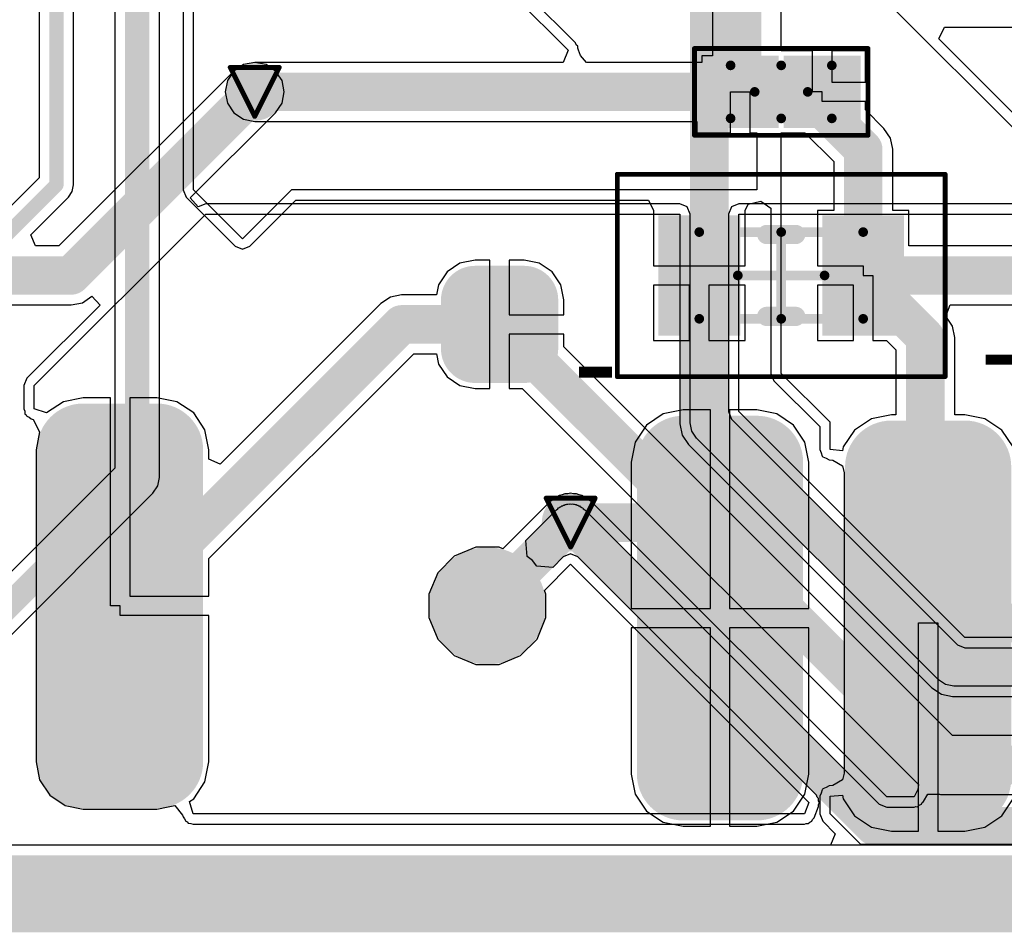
# Model space of a CAD drawing. Header units: millimetres. Extents: x 9.4 to 105.2, y 7.6 to 67.1.
# Tile 64 of 152: x 64 to 74.2, y 8 to 17.5. Entities that reach past the tile are written whole.
import ezdxf

# ---------------------------------------------------------------- set-up
doc = ezdxf.new("R2010")
doc.units = ezdxf.units.MM
for name, color, linetype in [('BottomLayer', 5, 'Continuous'), ('BottomPaste', 16, 'Continuous'), ('BottomSolder', 6, 'Continuous'), ('DrillDrawing', 1, 'Continuous'), ('KeepOutLayer', 6, 'Continuous'), ('Mechanical13', 56, 'Continuous'), ('Mechanical15', 56, 'Continuous'), ('TopLayer', 1, 'Continuous'), ('TopOverlay', 2, 'Continuous'), ('TopPaste', 8, 'Continuous'), ('TopSolder', 216, 'Continuous'), ('ViaHoleLayer', 16, 'Continuous')]:
    doc.layers.add(name, color=color, linetype=linetype)
doc.styles.add('Arial', font='arial.ttf', dxfattribs={"height": 0.2})

msp = doc.modelspace()

# ---------------------------------------------------------------- hatches: boundary and pattern name
at = {"layer": 'BottomLayer'}
h = msp.add_hatch(color=5, dxfattribs=at)
edge = h.paths.add_edge_path()
edge.add_arc((66.421, 16.764), 0.2, 0, 360)
h = msp.add_hatch(color=5, dxfattribs=at)
edge = h.paths.add_edge_path()
edge.add_arc((68.707, 14.097), 0.254, 180, 270)
edge.add_line((68.707, 13.843), (69.215, 13.843))
edge.add_arc((69.215, 14.097), 0.254, 270, 360)
edge.add_line((69.469, 14.097), (69.469, 14.605))
edge.add_arc((69.215, 14.605), 0.254, 0, 90)
edge.add_line((69.215, 14.859), (68.707, 14.859))
edge.add_arc((68.707, 14.605), 0.254, 90, 180)
edge.add_line((68.453, 14.605), (68.453, 14.097))
h = msp.add_hatch(color=5, dxfattribs=at)
edge = h.paths.add_edge_path()
edge.add_arc((64.643, 13.049), 0.381, 90, 180)
edge.add_line((64.262, 13.049), (64.262, 9.811))
edge.add_arc((64.643, 9.811), 0.381, 180, 270)
edge.add_line((64.643, 9.43), (65.405, 9.43))
edge.add_arc((65.405, 9.811), 0.381, 270, 360)
edge.add_line((65.786, 9.811), (65.786, 13.049))
edge.add_arc((65.405, 13.049), 0.381, 0, 90)
edge.add_line((65.405, 13.43), (64.643, 13.43))
h = msp.add_hatch(color=5, dxfattribs=at)
edge = h.paths.add_edge_path()
edge.add_arc((69.698, 12.294), 0.2, 0, 360)
h = msp.add_hatch(color=5, dxfattribs=at)
edge = h.paths.add_edge_path()
edge.add_arc((68.834, 11.43), 0.508, 0, 360)
at = {"layer": 'BottomPaste'}
h = msp.add_hatch(color=16, dxfattribs=at)
edge = h.paths.add_edge_path()
edge.add_arc((68.707, 14.097), 0.204, 180, 270)
edge.add_line((68.707, 13.893), (69.215, 13.893))
edge.add_arc((69.215, 14.097), 0.204, 270, 360)
edge.add_line((69.419, 14.097), (69.419, 14.605))
edge.add_arc((69.215, 14.605), 0.204, 0, 90)
edge.add_line((69.215, 14.809), (68.707, 14.809))
edge.add_arc((68.707, 14.605), 0.204, 90, 180)
edge.add_line((68.503, 14.605), (68.503, 14.097))
h = msp.add_hatch(color=16, dxfattribs=at)
edge = h.paths.add_edge_path()
edge.add_arc((64.643, 13.049), 0.331, 90, 180)
edge.add_line((64.312, 13.049), (64.312, 9.811))
edge.add_arc((64.643, 9.811), 0.331, 180, 270)
edge.add_line((64.643, 9.48), (65.405, 9.48))
edge.add_arc((65.405, 9.811), 0.331, 270, 360)
edge.add_line((65.736, 9.811), (65.736, 13.049))
edge.add_arc((65.405, 13.049), 0.331, 0, 90)
edge.add_line((65.405, 13.38), (64.643, 13.38))
h = msp.add_hatch(color=16, dxfattribs=at)
edge = h.paths.add_edge_path()
edge.add_arc((68.834, 11.43), 0.458, 0, 360)
at = {"layer": 'BottomSolder'}
h = msp.add_hatch(color=6, dxfattribs=at)
edge = h.paths.add_edge_path()
edge.add_arc((66.421, 16.764), 0.3, 0, 360)
h = msp.add_hatch(color=6, dxfattribs=at)
edge = h.paths.add_edge_path()
edge.add_arc((68.707, 14.097), 0.354, 180, 270)
edge.add_line((68.707, 13.743), (69.215, 13.743))
edge.add_arc((69.215, 14.097), 0.354, 270, 360)
edge.add_line((69.569, 14.097), (69.569, 14.605))
edge.add_arc((69.215, 14.605), 0.354, 0, 90)
edge.add_line((69.215, 14.959), (68.707, 14.959))
edge.add_arc((68.707, 14.605), 0.354, 90, 180)
edge.add_line((68.353, 14.605), (68.353, 14.097))
h = msp.add_hatch(color=6, dxfattribs=at)
edge = h.paths.add_edge_path()
edge.add_arc((64.643, 13.049), 0.481, 90, 180)
edge.add_line((64.162, 13.049), (64.162, 9.811))
edge.add_arc((64.643, 9.811), 0.481, 180, 270)
edge.add_line((64.643, 9.33), (65.405, 9.33))
edge.add_arc((65.405, 9.811), 0.481, 270, 360)
edge.add_line((65.886, 9.811), (65.886, 13.049))
edge.add_arc((65.405, 13.049), 0.481, 0, 90)
edge.add_line((65.405, 13.53), (64.643, 13.53))
h = msp.add_hatch(color=6, dxfattribs=at)
edge = h.paths.add_edge_path()
edge.add_arc((69.698, 12.294), 0.3, 0, 360)
h = msp.add_hatch(color=6, dxfattribs=at)
edge = h.paths.add_edge_path()
edge.add_arc((68.834, 11.43), 0.608, 0, 360)
at = {"layer": 'TopLayer'}
h = msp.add_hatch(color=1, dxfattribs=at)
edge = h.paths.add_edge_path()
edge.add_arc((66.421, 16.764), 0.2, 0, 360)
for points in [[(71.757, 17.039), (71.757, 16.489), (71.157, 16.489), (71.157, 17.039)], [(72.607, 17.039), (72.607, 16.489), (72.007, 16.489), (72.007, 17.039)], [(70.707, 14.334), (70.707, 15.384), (71.357, 15.384), (71.357, 14.334)], [(72.407, 14.334), (72.407, 15.384), (73.057, 15.384), (73.057, 14.334)]]:
    msp.add_hatch(color=1, dxfattribs=at).paths.add_polyline_path(points)
h = msp.add_hatch(color=1, dxfattribs=at)
edge = h.paths.add_edge_path()
edge.add_arc((70.866, 12.922), 0.381, 90, 180)
edge.add_line((70.485, 12.922), (70.485, 9.684))
edge.add_arc((70.866, 9.684), 0.381, 180, 270)
edge.add_line((70.866, 9.303), (71.628, 9.303))
edge.add_arc((71.628, 9.684), 0.381, 270, 360)
edge.add_line((72.009, 9.684), (72.009, 12.922))
edge.add_arc((71.628, 12.922), 0.381, 0, 90)
edge.add_line((71.628, 13.303), (70.866, 13.303))
h = msp.add_hatch(color=1, dxfattribs=at)
edge = h.paths.add_edge_path()
edge.add_arc((73.025, 12.872), 0.381, 90, 180)
edge.add_line((72.644, 12.872), (72.644, 9.634))
edge.add_arc((73.025, 9.634), 0.381, 180, 270)
edge.add_line((73.025, 9.253), (73.787, 9.253))
edge.add_arc((73.787, 9.634), 0.381, 270, 360)
edge.add_line((74.168, 9.634), (74.168, 12.872))
edge.add_arc((73.787, 12.872), 0.381, 0, 90)
edge.add_line((73.787, 13.253), (73.025, 13.253))
h = msp.add_hatch(color=1, dxfattribs=at)
edge = h.paths.add_edge_path()
edge.add_arc((69.698, 12.294), 0.2, 0, 360)
at = {"layer": 'TopPaste'}
for points in [[(71.707, 16.989), (71.707, 16.539), (71.207, 16.539), (71.207, 16.989)], [(72.557, 16.989), (72.557, 16.539), (72.057, 16.539), (72.057, 16.989)], [(70.757, 14.384), (70.757, 15.334), (71.307, 15.334), (71.307, 14.384)], [(72.457, 14.384), (72.457, 15.334), (73.007, 15.334), (73.007, 14.384)]]:
    msp.add_hatch(color=8, dxfattribs=at).paths.add_polyline_path(points)
h = msp.add_hatch(color=8, dxfattribs=at)
edge = h.paths.add_edge_path()
edge.add_arc((70.866, 12.922), 0.331, 90, 180)
edge.add_line((70.535, 12.922), (70.535, 9.684))
edge.add_arc((70.866, 9.684), 0.331, 180, 270)
edge.add_line((70.866, 9.353), (71.628, 9.353))
edge.add_arc((71.628, 9.684), 0.331, 270, 360)
edge.add_line((71.959, 9.684), (71.959, 12.922))
edge.add_arc((71.628, 12.922), 0.331, 0, 90)
edge.add_line((71.628, 13.253), (70.866, 13.253))
h = msp.add_hatch(color=8, dxfattribs=at)
edge = h.paths.add_edge_path()
edge.add_arc((73.025, 12.872), 0.331, 90, 180)
edge.add_line((72.694, 12.872), (72.694, 9.634))
edge.add_arc((73.025, 9.634), 0.331, 180, 270)
edge.add_line((73.025, 9.303), (73.787, 9.303))
edge.add_arc((73.787, 9.634), 0.331, 270, 360)
edge.add_line((74.118, 9.634), (74.118, 12.872))
edge.add_arc((73.787, 12.872), 0.331, 0, 90)
edge.add_line((73.787, 13.203), (73.025, 13.203))
at = {"layer": 'TopSolder'}
h = msp.add_hatch(color=216, dxfattribs=at)
edge = h.paths.add_edge_path()
edge.add_arc((66.421, 16.764), 0.3, 0, 360)
for points in [[(71.857, 17.139), (71.857, 16.389), (71.057, 16.389), (71.057, 17.139)], [(72.707, 17.139), (72.707, 16.389), (71.907, 16.389), (71.907, 17.139)], [(70.607, 14.234), (70.607, 15.484), (71.457, 15.484), (71.457, 14.234)], [(72.307, 14.234), (72.307, 15.484), (73.157, 15.484), (73.157, 14.234)]]:
    msp.add_hatch(color=216, dxfattribs=at).paths.add_polyline_path(points)
h = msp.add_hatch(color=216, dxfattribs=at)
edge = h.paths.add_edge_path()
edge.add_arc((70.866, 12.922), 0.481, 90, 180)
edge.add_line((70.385, 12.922), (70.385, 9.684))
edge.add_arc((70.866, 9.684), 0.481, 180, 270)
edge.add_line((70.866, 9.203), (71.628, 9.203))
edge.add_arc((71.628, 9.684), 0.481, 270, 360)
edge.add_line((72.109, 9.684), (72.109, 12.922))
edge.add_arc((71.628, 12.922), 0.481, 0, 90)
edge.add_line((71.628, 13.403), (70.866, 13.403))
h = msp.add_hatch(color=216, dxfattribs=at)
edge = h.paths.add_edge_path()
edge.add_arc((73.025, 12.872), 0.481, 90, 180)
edge.add_line((72.544, 12.872), (72.544, 9.634))
edge.add_arc((73.025, 9.634), 0.481, 180, 270)
edge.add_line((73.025, 9.153), (73.787, 9.153))
edge.add_arc((73.787, 9.634), 0.481, 270, 360)
edge.add_line((74.268, 9.634), (74.268, 12.872))
edge.add_arc((73.787, 12.872), 0.481, 0, 90)
edge.add_line((73.787, 13.353), (73.025, 13.353))
h = msp.add_hatch(color=216, dxfattribs=at)
edge = h.paths.add_edge_path()
edge.add_arc((69.698, 12.294), 0.3, 0, 360)
at = {"layer": 'ViaHoleLayer'}
h = msp.add_hatch(color=16, dxfattribs=at)
edge = h.paths.add_edge_path()
edge.add_arc((66.421, 16.764), 0.1, 0, 360)
h = msp.add_hatch(color=16, dxfattribs=at)
edge = h.paths.add_edge_path()
edge.add_arc((69.698, 12.294), 0.1, 0, 360)

# ---------------------------------------------------------------- linework, layer by layer
at = {"layer": 'BottomLayer'}
for p, q in [((64.185, 29.687), (64.185, 15.873)), ((64.542, 15.799), (64.542, 29.613)), ((66.421, 17.07), (66.304, 17.047)), ((66.538, 17.047), (66.421, 17.07)), ((66.205, 16.98), (64.389, 15.165)), ((66.304, 17.047), (66.205, 16.98)), ((66.637, 16.98), (66.538, 17.047)), ((66.704, 16.881), (66.637, 16.98)), ((66.727, 16.764), (66.704, 16.881)), ((66.704, 16.647), (66.727, 16.764)), ((66.637, 16.548), (66.704, 16.647)), ((65.752, 15.663), (66.637, 16.548)), ((64.185, 15.873), (63.731, 15.418)), ((64.49, 15.673), (64.528, 15.731)), ((64.528, 15.731), (64.542, 15.799)), ((64.099, 15.282), (64.49, 15.673)), ((65.836, 15.571), (65.752, 15.663)), ((65.913, 15.602), (65.836, 15.571)), ((70.83, 15.602), (65.913, 15.602)), ((70.907, 15.571), (70.83, 15.602)), ((70.938, 15.494), (70.907, 15.571)), ((71.365, 15.571), (71.334, 15.494)), ((71.442, 15.602), (71.365, 15.571)), ((79.338, 15.602), (71.442, 15.602)), ((64.135, 13.716), (65.913, 15.494)), ((65.913, 15.494), (70.83, 15.494)), ((70.83, 15.494), (70.83, 13.319)), ((70.938, 13.33), (70.938, 15.494)), ((71.334, 15.494), (71.334, 13.446)), ((71.442, 13.446), (71.442, 15.494)), ((71.442, 15.494), (79.338, 15.494)), ((64.148, 15.165), (64.099, 15.282)), ((64.389, 15.165), (64.148, 15.165)), ((68.707, 15.017), (68.549, 14.986)), ((68.861, 15.017), (68.707, 15.017)), ((68.861, 14.351), (68.861, 15.017)), ((69.215, 15.017), (69.061, 15.017)), ((69.061, 15.017), (69.061, 14.451)), ((69.373, 14.986), (69.215, 15.017)), ((68.549, 14.986), (68.416, 14.896)), ((69.506, 14.896), (69.373, 14.986)), ((68.416, 14.896), (68.326, 14.763)), ((69.596, 14.763), (69.506, 14.896)), ((68.326, 14.763), (68.305, 14.657)), ((69.627, 14.605), (69.596, 14.763)), ((64.633, 14.576), (64.732, 14.643)), ((64.732, 14.643), (64.817, 14.551)), ((67.828, 14.634), (67.729, 14.567)), ((67.945, 14.657), (67.828, 14.634)), ((68.305, 14.657), (67.945, 14.657)), ((67.945, 14.657), (67.945, 14.657)), ((69.627, 14.451), (69.627, 14.605)), ((63.5, 14.553), (64.516, 14.553)), ((64.817, 14.551), (64.058, 13.793)), ((64.516, 14.553), (64.633, 14.576)), ((64.516, 14.553), (64.516, 14.553)), ((67.729, 14.567), (66.064, 12.902)), ((67.729, 14.567), (67.729, 14.567)), ((69.061, 14.451), (69.627, 14.451)), ((68.861, 13.685), (68.861, 14.351)), ((69.627, 14.251), (69.061, 14.251)), ((69.061, 14.251), (69.061, 13.685)), ((69.627, 14.118), (69.627, 14.251)), ((73.66, 10.085), (69.627, 14.118)), ((65.946, 11.92), (68.072, 14.045)), ((68.072, 14.045), (68.305, 14.045)), ((68.305, 14.045), (68.326, 13.939)), ((68.326, 13.939), (68.416, 13.806)), ((64.058, 13.793), (64.027, 13.716)), ((68.416, 13.806), (68.549, 13.716)), ((64.027, 13.716), (64.027, 13.473)), ((64.135, 13.473), (64.135, 13.716)), ((68.549, 13.716), (68.707, 13.685)), ((68.707, 13.685), (68.861, 13.685)), ((69.061, 13.685), (69.194, 13.685)), ((69.194, 13.685), (73.305, 9.575)), ((64.643, 13.59), (64.436, 13.549)), ((64.924, 13.59), (64.643, 13.59)), ((64.924, 11.43), (64.924, 13.59)), ((65.405, 13.59), (65.124, 13.59)), ((65.124, 13.59), (65.124, 11.53)), ((65.612, 13.549), (65.405, 13.59)), ((64.436, 13.549), (64.26, 13.432)), ((65.788, 13.432), (65.612, 13.549)), ((64.027, 13.473), (64.036, 13.45)), ((64.036, 13.45), (64.038, 13.424)), ((64.038, 13.424), (64.052, 13.413)), ((64.052, 13.413), (64.058, 13.397)), ((64.058, 13.397), (64.082, 13.387)), ((64.082, 13.387), (64.101, 13.37)), ((64.26, 13.432), (64.135, 13.473)), ((65.905, 13.256), (65.788, 13.432)), ((71.334, 13.446), (71.334, 13.446)), ((71.334, 13.446), (71.365, 13.369)), ((73.787, 11.101), (71.442, 13.446)), ((64.101, 13.37), (64.122, 13.363)), ((64.122, 13.363), (64.19, 13.237)), ((70.83, 13.319), (70.83, 13.319)), ((70.83, 13.319), (70.853, 13.202)), ((70.955, 13.244), (70.938, 13.33)), ((71.365, 13.369), (71.365, 13.369)), ((71.365, 13.369), (73.71, 11.024)), ((64.19, 13.237), (64.153, 13.049)), ((65.946, 13.049), (65.905, 13.256)), ((70.853, 13.202), (70.92, 13.103)), ((71.004, 13.172), (70.955, 13.244)), ((70.92, 13.103), (73.444, 10.579)), ((73.513, 10.663), (71.004, 13.172)), ((64.153, 13.049), (64.153, 9.811)), ((65.946, 12.951), (65.946, 13.049)), ((66.064, 12.902), (65.946, 12.951)), ((69.581, 12.576), (69.555, 12.559)), ((69.61, 12.582), (69.581, 12.576)), ((69.638, 12.594), (69.61, 12.582)), ((69.668, 12.594), (69.638, 12.594)), ((69.698, 12.599), (69.668, 12.594)), ((69.727, 12.594), (69.698, 12.599)), ((69.757, 12.594), (69.727, 12.594)), ((69.785, 12.582), (69.757, 12.594)), ((69.815, 12.576), (69.785, 12.582)), ((69.84, 12.559), (69.815, 12.576)), ((69.481, 12.51), (68.993, 12.022)), ((69.506, 12.527), (69.481, 12.51)), ((69.481, 12.51), (69.481, 12.51)), ((69.528, 12.548), (69.506, 12.527)), ((69.555, 12.559), (69.528, 12.548)), ((69.597, 12.459), (69.605, 12.467)), ((69.605, 12.467), (69.616, 12.469)), ((69.616, 12.469), (69.623, 12.474)), ((69.623, 12.474), (69.631, 12.476)), ((69.631, 12.476), (69.64, 12.482)), ((69.64, 12.482), (69.652, 12.482)), ((69.652, 12.482), (69.659, 12.485)), ((69.659, 12.485), (69.668, 12.485)), ((69.668, 12.485), (69.678, 12.49)), ((69.678, 12.49), (69.689, 12.487)), ((69.689, 12.487), (69.698, 12.489)), ((69.698, 12.489), (69.706, 12.487)), ((69.706, 12.487), (69.717, 12.49)), ((69.717, 12.49), (69.727, 12.485)), ((69.727, 12.485), (69.736, 12.485)), ((69.736, 12.485), (69.744, 12.482)), ((69.744, 12.482), (69.755, 12.482)), ((69.755, 12.482), (69.764, 12.476)), ((69.764, 12.476), (69.772, 12.474)), ((69.772, 12.474), (69.78, 12.469)), ((69.78, 12.469), (69.79, 12.467)), ((69.79, 12.467), (69.798, 12.459)), ((69.868, 12.548), (69.84, 12.559)), ((69.889, 12.527), (69.868, 12.548)), ((69.914, 12.51), (69.889, 12.527)), ((72.976, 9.448), (69.914, 12.51)), ((69.233, 12.108), (69.55, 12.426)), ((69.55, 12.426), (69.566, 12.437)), ((69.566, 12.437), (69.573, 12.446)), ((69.573, 12.446), (69.583, 12.45)), ((69.583, 12.45), (69.589, 12.456)), ((69.589, 12.456), (69.597, 12.459)), ((69.798, 12.459), (69.806, 12.456)), ((69.806, 12.456), (69.812, 12.45)), ((69.812, 12.45), (69.823, 12.446)), ((69.823, 12.446), (69.829, 12.437)), ((69.829, 12.437), (69.845, 12.426)), ((69.845, 12.426), (72.899, 9.371)), ((69.247, 11.943), (69.233, 12.108)), ((68.713, 12.038), (68.49, 11.945)), ((68.955, 12.038), (68.713, 12.038)), ((68.993, 12.022), (68.955, 12.038)), ((69.698, 11.969), (69.621, 11.938)), ((69.774, 11.938), (69.698, 11.969)), ((65.946, 11.53), (65.946, 11.92)), ((68.49, 11.945), (68.319, 11.774)), ((69.303, 11.899), (69.247, 11.943)), ((69.347, 11.843), (69.303, 11.899)), ((69.426, 11.589), (69.698, 11.861)), ((69.621, 11.938), (69.512, 11.829)), ((69.698, 11.861), (72.17, 9.388)), ((72.247, 9.465), (69.774, 11.938)), ((68.319, 11.774), (68.226, 11.551)), ((69.512, 11.829), (69.347, 11.843)), ((68.226, 11.551), (68.226, 11.309)), ((69.442, 11.551), (69.426, 11.589)), ((69.442, 11.309), (69.442, 11.551)), ((65.124, 11.53), (65.946, 11.53)), ((65.024, 11.43), (64.924, 11.43)), ((65.024, 11.33), (65.024, 11.43)), ((65.946, 11.33), (65.024, 11.33)), ((65.946, 9.811), (65.946, 11.33)), ((68.226, 11.309), (68.319, 11.086)), ((69.349, 11.086), (69.442, 11.309)), ((68.319, 11.086), (68.49, 10.915)), ((69.178, 10.915), (69.349, 11.086)), ((76.073, 11.101), (73.787, 11.101)), ((73.71, 11.024), (73.787, 10.993)), ((73.787, 10.993), (76.062, 10.993)), ((68.49, 10.915), (68.713, 10.822)), ((68.955, 10.822), (69.178, 10.915)), ((68.713, 10.822), (68.955, 10.822)), ((73.585, 10.614), (73.513, 10.663)), ((73.444, 10.579), (73.543, 10.512)), ((73.671, 10.597), (73.585, 10.614)), ((76.062, 10.597), (73.671, 10.597)), ((73.543, 10.512), (73.66, 10.489)), ((73.66, 10.489), (73.66, 10.489)), ((73.66, 10.489), (76.073, 10.489)), ((77.813, 10.085), (73.66, 10.085)), ((64.153, 9.811), (64.19, 9.623)), ((65.905, 9.604), (65.946, 9.811)), ((64.19, 9.623), (64.296, 9.464)), ((65.788, 9.428), (65.905, 9.604)), ((73.298, 9.524), (73.26, 9.448)), ((73.305, 9.575), (73.298, 9.524)), ((64.296, 9.464), (64.455, 9.358)), ((65.743, 9.398), (65.788, 9.428)), ((65.781, 9.271), (65.743, 9.398)), ((72.255, 9.445), (72.247, 9.465)), ((72.27, 9.43), (72.255, 9.445)), ((72.27, 9.408), (72.27, 9.43)), ((72.279, 9.388), (72.27, 9.408)), ((73.26, 9.448), (72.976, 9.448)), ((73.343, 9.388), (73.357, 9.4)), ((73.357, 9.4), (73.404, 9.476)), ((73.404, 9.476), (73.522, 9.475)), ((73.522, 9.475), (73.533, 9.473)), ((73.533, 9.473), (76.384, 9.473)), ((64.455, 9.358), (64.643, 9.321)), ((64.643, 9.321), (65.405, 9.321)), ((65.405, 9.321), (65.523, 9.344)), ((65.523, 9.344), (65.593, 9.358)), ((65.593, 9.358), (65.672, 9.258)), ((72.17, 9.388), (72.122, 9.271)), ((72.222, 9.23), (72.27, 9.347)), ((72.27, 9.368), (72.279, 9.388)), ((72.27, 9.347), (72.27, 9.368)), ((72.899, 9.371), (72.976, 9.34)), ((72.976, 9.34), (73.26, 9.34)), ((73.26, 9.34), (73.277, 9.347)), ((73.277, 9.347), (73.295, 9.345)), ((73.295, 9.345), (73.313, 9.362)), ((73.313, 9.362), (73.337, 9.371)), ((73.337, 9.371), (73.343, 9.388)), ((65.672, 9.258), (65.678, 9.24)), ((65.678, 9.24), (65.694, 9.219)), ((65.694, 9.219), (65.705, 9.194)), ((65.705, 9.194), (65.72, 9.188)), ((72.122, 9.271), (65.781, 9.271)), ((72.178, 9.186), (72.198, 9.194)), ((72.198, 9.194), (72.206, 9.214)), ((72.206, 9.214), (72.222, 9.23)), ((65.72, 9.188), (65.73, 9.176)), ((65.73, 9.176), (65.757, 9.173)), ((65.757, 9.173), (65.781, 9.163)), ((65.781, 9.163), (72.122, 9.163)), ((72.122, 9.163), (72.142, 9.171)), ((72.142, 9.171), (72.163, 9.171)), ((72.163, 9.171), (72.178, 9.186)), ((82.046, 8.948), (13.299, 8.948))]:
    msp.add_line(p, q, dxfattribs=at)
for points, const_width in [([(64.364, 15.799), (64.364, 29.687)], 0.15), ([(71.136, 13.319), (71.136, 19.566)], 0.4), ([(64.516, 14.859), (66.421, 16.764)], 0.4), ([(63.805, 15.24), (64.364, 15.799)], 0.15), ([(63.373, 14.859), (64.516, 14.859)], 0.4), ([(65.024, 11.43), (67.945, 14.351)], 0.4), ([(67.945, 14.351), (68.961, 14.351)], 0.4), ([(68.961, 14.351), (73.533, 9.779)], 0.4), ([(71.136, 13.319), (73.66, 10.795)], 0.4), ([(68.834, 11.43), (69.698, 12.294)], 0.4), ([(69.698, 12.294), (72.849, 9.142)], 0.4), ([(73.66, 10.795), (76.073, 10.795)], 0.4), ([(73.533, 9.779), (75.311, 9.779)], 0.4), ([(72.849, 9.142), (76.325, 9.142)], 0.4)]:
    msp.add_lwpolyline(points, dxfattribs=dict(at, const_width=const_width))
for points, const_width in [([(66.321, 16.764, 1), (66.521, 16.764, 1)], 0.2), ([(64.326, 15.799, 1), (64.401, 15.799, 1)], 0.075), ([(64.326, 15.799, 1), (64.401, 15.799, 1)], 0.075), ([(64.416, 14.859, 1), (64.616, 14.859, 1)], 0.2), ([(64.416, 14.859, 1), (64.616, 14.859, 1)], 0.2), ([(67.845, 14.351, 1), (68.045, 14.351, 1)], 0.2), ([(67.845, 14.351, 1), (68.045, 14.351, 1)], 0.2), ([(68.861, 14.351, 1), (69.061, 14.351, 1)], 0.2), ([(68.861, 14.351, 1), (69.061, 14.351, 1)], 0.2), ([(71.036, 13.319, 1), (71.236, 13.319, 1)], 0.2), ([(71.036, 13.319, 1), (71.236, 13.319, 1)], 0.2), ([(69.598, 12.294, 1), (69.798, 12.294, 1)], 0.2), ([(69.598, 12.294, 1), (69.798, 12.294, 1)], 0.2), ([(64.924, 11.43, 1), (65.124, 11.43, 1)], 0.2), ([(68.734, 11.43, 1), (68.934, 11.43, 1)], 0.2), ([(73.56, 10.795, 1), (73.76, 10.795, 1)], 0.2), ([(73.56, 10.795, 1), (73.76, 10.795, 1)], 0.2), ([(73.433, 9.779, 1), (73.633, 9.779, 1)], 0.2), ([(73.433, 9.779, 1), (73.633, 9.779, 1)], 0.2), ([(72.749, 9.142, 1), (72.949, 9.142, 1)], 0.2), ([(72.749, 9.142, 1), (72.949, 9.142, 1)], 0.2)]:
    msp.add_lwpolyline(points, format="xyb", close=True, dxfattribs=dict(at, const_width=const_width))
at = {"layer": 'DrillDrawing', "const_width": 0.0508}
for points in [[(66.167, 17.018), (66.675, 17.018)], [(66.167, 17.018), (66.421, 16.51)], [(66.421, 16.51), (66.675, 17.018)], [(69.444, 12.548), (69.952, 12.548)], [(69.444, 12.548), (69.698, 12.04)], [(69.698, 12.04), (69.952, 12.548)]]:
    msp.add_lwpolyline(points, dxfattribs=at)
at = {"layer": 'DrillDrawing', "const_width": 0.0254}
for points in [[(66.154, 17.018, 1), (66.18, 17.018, 1)], [(66.154, 17.018, 1), (66.18, 17.018, 1)], [(66.662, 17.018, 1), (66.688, 17.018, 1)], [(66.662, 17.018, 1), (66.688, 17.018, 1)], [(66.408, 16.51, 1), (66.434, 16.51, 1)], [(66.408, 16.51, 1), (66.434, 16.51, 1)], [(69.431, 12.548, 1), (69.456, 12.548, 1)], [(69.431, 12.548, 1), (69.456, 12.548, 1)], [(69.939, 12.548, 1), (69.964, 12.548, 1)], [(69.939, 12.548, 1), (69.964, 12.548, 1)], [(69.685, 12.04, 1), (69.71, 12.04, 1)], [(69.685, 12.04, 1), (69.71, 12.04, 1)]]:
    msp.add_lwpolyline(points, format="xyb", close=True, dxfattribs=at)
at = {"layer": 'KeepOutLayer'}
for points, const_width in [([(13.286, 8.642), (101.268, 8.642)], 0.4), ([(13.281, 8.542), (101.273, 8.542)], 0.2), ([(13.277, 8.242), (101.277, 8.242)], 0.4), ([(13.277, 8.342), (101.277, 8.342)], 0.2)]:
    msp.add_lwpolyline(points, dxfattribs=dict(at, const_width=const_width))
at = {"layer": 'Mechanical13', "const_width": 0.1}
for points in [[(71.357, 16.489), (71.357, 17.039)], [(71.357, 17.039), (72.407, 17.039)], [(72.407, 16.489), (72.407, 17.039)], [(71.357, 16.489), (72.407, 16.489)], [(71.032, 15.309), (72.732, 15.309)], [(71.032, 14.409), (71.032, 15.309)], [(72.732, 14.409), (72.732, 15.309)], [(71.032, 14.409), (72.732, 14.409)]]:
    msp.add_lwpolyline(points, dxfattribs=at)
at = {"layer": 'Mechanical13', "const_width": 0.05}
for points in [[(71.332, 17.039, 1), (71.382, 17.039, 1)], [(71.332, 17.039, 1), (71.382, 17.039, 1)], [(72.382, 17.039, 1), (72.432, 17.039, 1)], [(72.382, 17.039, 1), (72.432, 17.039, 1)], [(71.332, 16.489, 1), (71.382, 16.489, 1)], [(71.332, 16.489, 1), (71.382, 16.489, 1)], [(72.382, 16.489, 1), (72.432, 16.489, 1)], [(72.382, 16.489, 1), (72.432, 16.489, 1)], [(71.007, 15.309, 1), (71.057, 15.309, 1)], [(71.007, 15.309, 1), (71.057, 15.309, 1)], [(72.707, 15.309, 1), (72.757, 15.309, 1)], [(72.707, 15.309, 1), (72.757, 15.309, 1)], [(71.007, 14.409, 1), (71.057, 14.409, 1)], [(71.007, 14.409, 1), (71.057, 14.409, 1)], [(72.707, 14.409, 1), (72.757, 14.409, 1)], [(72.707, 14.409, 1), (72.757, 14.409, 1)]]:
    msp.add_lwpolyline(points, format="xyb", close=True, dxfattribs=at)
at = {"layer": 'Mechanical15'}
for points, const_width in [([(70.982, 16.314), (70.982, 17.214)], 0.05), ([(70.982, 17.214), (72.782, 17.214)], 0.05), ([(72.782, 16.314), (72.782, 17.214)], 0.05), ([(71.882, 16.489), (71.882, 17.039)], 0.1), ([(71.607, 16.764), (72.157, 16.764)], 0.1), ([(70.982, 16.314), (72.782, 16.314)], 0.05), ([(70.182, 15.909), (73.582, 15.909)], 0.05), ([(70.182, 13.809), (70.182, 15.909)], 0.05), ([(73.582, 13.809), (73.582, 15.909)], 0.05), ([(71.882, 14.409), (71.882, 15.309)], 0.1), ([(71.432, 14.859), (72.332, 14.859)], 0.1), ([(70.182, 13.809), (73.582, 13.809)], 0.05)]:
    msp.add_lwpolyline(points, dxfattribs=dict(at, const_width=const_width))
for points, const_width in [([(70.969, 17.214, 1), (70.994, 17.214, 1)], 0.025), ([(70.969, 17.214, 1), (70.994, 17.214, 1)], 0.025), ([(72.77, 17.214, 1), (72.795, 17.214, 1)], 0.025), ([(72.77, 17.214, 1), (72.795, 17.214, 1)], 0.025), ([(71.857, 17.039, 1), (71.907, 17.039, 1)], 0.05), ([(71.582, 16.764, 1), (71.632, 16.764, 1)], 0.05), ([(72.132, 16.764, 1), (72.182, 16.764, 1)], 0.05), ([(71.857, 16.489, 1), (71.907, 16.489, 1)], 0.05), ([(70.969, 16.314, 1), (70.994, 16.314, 1)], 0.025), ([(70.969, 16.314, 1), (70.994, 16.314, 1)], 0.025), ([(72.77, 16.314, 1), (72.795, 16.314, 1)], 0.025), ([(72.77, 16.314, 1), (72.795, 16.314, 1)], 0.025), ([(70.169, 15.909, 1), (70.194, 15.909, 1)], 0.025), ([(70.169, 15.909, 1), (70.194, 15.909, 1)], 0.025), ([(73.57, 15.909, 1), (73.595, 15.909, 1)], 0.025), ([(73.57, 15.909, 1), (73.595, 15.909, 1)], 0.025), ([(71.857, 15.309, 1), (71.907, 15.309, 1)], 0.05), ([(71.407, 14.859, 1), (71.457, 14.859, 1)], 0.05), ([(72.307, 14.859, 1), (72.357, 14.859, 1)], 0.05), ([(71.857, 14.409, 1), (71.907, 14.409, 1)], 0.05), ([(70.169, 13.809, 1), (70.194, 13.809, 1)], 0.025), ([(70.169, 13.809, 1), (70.194, 13.809, 1)], 0.025), ([(73.57, 13.809, 1), (73.595, 13.809, 1)], 0.025), ([(73.57, 13.809, 1), (73.595, 13.809, 1)], 0.025)]:
    msp.add_lwpolyline(points, format="xyb", close=True, dxfattribs=dict(at, const_width=const_width))
at = {"layer": 'TopLayer'}
for p, q in [((64.97, 21.844), (64.97, 12.859)), ((65.433, 12.763), (65.433, 19.487)), ((65.678, 18.156), (65.678, 15.748)), ((65.786, 15.748), (65.786, 18.161)), ((68.707, 18.161), (69.671, 17.197)), ((69.748, 17.273), (68.882, 18.139)), ((71.17, 18.006), (71.17, 17.139)), ((72.771, 17.907), (74.422, 16.256)), ((71.882, 17.189), (71.882, 17.78)), ((73.519, 17.323), (73.575, 17.435)), ((73.575, 17.435), (77.329, 17.435)), ((69.756, 17.254), (69.748, 17.273)), ((73.518, 17.313), (73.519, 17.323)), ((74.415, 16.416), (73.518, 17.313)), ((69.671, 17.197), (69.619, 17.07)), ((69.771, 17.238), (69.756, 17.254)), ((69.771, 17.217), (69.771, 17.238)), ((69.779, 17.197), (69.771, 17.217)), ((69.801, 17.142), (69.779, 17.197)), ((72.207, 17.189), (71.882, 17.189)), ((72.207, 16.764), (72.207, 17.189)), ((72.757, 17.189), (72.407, 17.189)), ((72.407, 17.189), (72.407, 16.864)), ((72.757, 16.864), (72.757, 17.189)), ((66.421, 17.07), (66.304, 17.047)), ((69.619, 17.07), (66.421, 17.07)), ((69.863, 17.07), (69.801, 17.142)), ((71.057, 17.07), (69.863, 17.07)), ((71.17, 17.139), (71.057, 17.139)), ((71.057, 17.139), (71.057, 17.07)), ((66.205, 16.98), (66.138, 16.881)), ((66.304, 17.047), (66.205, 16.98)), ((66.138, 16.881), (66.115, 16.764)), ((72.407, 16.864), (72.757, 16.864)), ((66.115, 16.764), (66.138, 16.647)), ((71.357, 16.339), (71.357, 16.764)), ((71.357, 16.764), (71.557, 16.764)), ((71.557, 16.764), (71.557, 16.339)), ((72.307, 16.764), (72.207, 16.764)), ((72.307, 16.664), (72.307, 16.764)), ((66.138, 16.647), (66.205, 16.548)), ((72.757, 16.664), (72.307, 16.664)), ((72.757, 16.576), (72.757, 16.664)), ((66.205, 16.548), (66.304, 16.481)), ((72.948, 16.384), (72.757, 16.576)), ((66.304, 16.481), (66.421, 16.458)), ((66.421, 16.458), (71.007, 16.458)), ((71.007, 16.458), (71.007, 16.339)), ((73.015, 16.285), (72.948, 16.384)), ((72.948, 16.384), (72.948, 16.384)), ((71.007, 16.339), (71.357, 16.339)), ((71.557, 16.339), (71.628, 16.339)), ((71.628, 16.339), (71.628, 15.748)), ((71.882, 13.843), (71.882, 16.339)), ((71.882, 16.339), (72.128, 16.339)), ((72.128, 16.339), (72.426, 16.041)), ((73.038, 16.168), (73.015, 16.285)), ((73.038, 15.534), (73.038, 16.168)), ((72.426, 16.041), (72.426, 15.534)), ((65.678, 15.748), (65.678, 15.748)), ((65.678, 15.748), (65.709, 15.671)), ((66.294, 15.24), (65.786, 15.748)), ((66.802, 15.748), (66.294, 15.24)), ((71.628, 15.748), (66.802, 15.748)), ((65.709, 15.671), (65.709, 15.671)), ((65.709, 15.671), (66.217, 15.163)), ((66.371, 15.163), (66.847, 15.64)), ((66.847, 15.64), (70.506, 15.64)), ((70.506, 15.64), (70.557, 15.534)), ((71.538, 15.597), (71.67, 15.63)), ((71.67, 15.63), (71.774, 15.558)), ((70.557, 15.534), (70.557, 15.513)), ((71.507, 15.534), (71.538, 15.597)), ((71.507, 15.513), (71.507, 15.534)), ((71.774, 15.558), (71.774, 13.843)), ((72.426, 15.534), (72.257, 15.534)), ((72.257, 15.534), (72.257, 14.959)), ((73.207, 15.534), (73.038, 15.534)), ((73.207, 15.165), (73.207, 15.534)), ((70.557, 15.513), (70.557, 14.959)), ((71.507, 14.959), (71.507, 15.513)), ((66.217, 15.163), (66.294, 15.132)), ((66.294, 15.132), (66.371, 15.163)), ((66.371, 15.163), (66.371, 15.163)), ((74.295, 15.165), (73.207, 15.165)), ((70.557, 14.959), (71.032, 14.959)), ((71.032, 14.959), (71.507, 14.959)), ((72.257, 14.959), (72.732, 14.959)), ((72.732, 14.959), (72.732, 14.859)), ((72.732, 14.859), (72.832, 14.859)), ((72.832, 14.859), (72.832, 14.184)), ((70.932, 14.759), (70.557, 14.759)), ((70.557, 14.759), (70.557, 14.184)), ((70.932, 14.184), (70.932, 14.759)), ((71.507, 14.759), (71.132, 14.759)), ((71.132, 14.759), (71.132, 14.184)), ((71.507, 14.184), (71.507, 14.759)), ((72.632, 14.759), (72.257, 14.759)), ((72.257, 14.759), (72.257, 14.184)), ((72.632, 14.184), (72.632, 14.759)), ((73.607, 14.482), (73.636, 14.553)), ((73.636, 14.553), (74.422, 14.553)), ((73.596, 14.426), (73.607, 14.482)), ((73.659, 14.332), (73.596, 14.426)), ((73.682, 14.215), (73.659, 14.332)), ((73.682, 13.413), (73.682, 14.215)), ((70.557, 14.184), (70.932, 14.184)), ((71.132, 14.184), (71.507, 14.184)), ((72.257, 14.184), (72.632, 14.184)), ((72.832, 14.184), (72.974, 14.184)), ((72.974, 14.184), (73.07, 14.088)), ((73.07, 14.088), (73.07, 13.413)), ((71.774, 13.843), (71.774, 13.843)), ((71.774, 13.843), (71.805, 13.766)), ((72.39, 13.335), (71.882, 13.843)), ((71.805, 13.766), (71.805, 13.766)), ((71.805, 13.766), (72.282, 13.29)), ((70.659, 13.422), (70.483, 13.305)), ((70.866, 13.463), (70.659, 13.422)), ((71.147, 13.463), (70.866, 13.463)), ((71.147, 11.403), (71.147, 13.463)), ((71.628, 13.463), (71.347, 13.463)), ((71.347, 13.463), (71.347, 11.403)), ((71.835, 13.422), (71.628, 13.463)), ((72.011, 13.305), (71.835, 13.422)), ((73.025, 13.413), (72.818, 13.372)), ((73.07, 13.413), (73.025, 13.413)), ((73.787, 13.413), (73.682, 13.413)), ((73.994, 13.372), (73.787, 13.413)), ((70.483, 13.305), (70.366, 13.129)), ((72.128, 13.129), (72.011, 13.305)), ((72.282, 13.29), (72.282, 13.053)), ((72.39, 13.053), (72.39, 13.335)), ((72.818, 13.372), (72.642, 13.255)), ((74.17, 13.255), (73.994, 13.372)), ((72.642, 13.255), (72.525, 13.079)), ((74.287, 13.079), (74.17, 13.255)), ((70.366, 13.129), (70.325, 12.922)), ((72.169, 12.922), (72.128, 13.129)), ((72.525, 13.079), (72.517, 13.04)), ((72.282, 13.053), (72.296, 13.019)), ((72.296, 13.019), (72.306, 12.984)), ((72.306, 12.984), (72.311, 12.981)), ((72.311, 12.981), (72.313, 12.976)), ((72.313, 12.976), (72.347, 12.962)), ((72.517, 13.04), (72.39, 13.053)), ((70.325, 12.922), (70.325, 11.403)), ((72.169, 11.403), (72.169, 12.922)), ((72.347, 12.962), (72.379, 12.945)), ((72.379, 12.945), (72.419, 12.941)), ((72.419, 12.941), (72.518, 12.882)), ((72.518, 12.882), (72.535, 12.812)), ((64.97, 12.859), (63.345, 11.233)), ((72.535, 12.812), (72.535, 9.695)), ((65.365, 12.599), (65.416, 12.674)), ((65.416, 12.674), (65.433, 12.763)), ((63.155, 10.389), (65.365, 12.599)), ((70.325, 11.403), (71.147, 11.403)), ((71.347, 11.403), (72.169, 11.403)), ((73.306, 9.093), (73.306, 11.253)), ((73.306, 11.253), (73.506, 11.253)), ((73.506, 11.253), (73.506, 9.093)), ((71.147, 11.203), (70.325, 11.203)), ((70.325, 11.203), (70.325, 9.684)), ((71.147, 9.143), (71.147, 11.203)), ((72.169, 11.203), (71.347, 11.203)), ((71.347, 11.203), (71.347, 9.143)), ((72.169, 9.684), (72.169, 11.203)), ((70.325, 9.684), (70.366, 9.477)), ((72.128, 9.477), (72.169, 9.684)), ((72.518, 9.624), (72.419, 9.565)), ((72.535, 9.695), (72.518, 9.624)), ((72.306, 9.522), (72.296, 9.487)), ((72.311, 9.525), (72.306, 9.522)), ((72.313, 9.53), (72.311, 9.525)), ((72.347, 9.544), (72.313, 9.53)), ((72.379, 9.561), (72.347, 9.544)), ((72.419, 9.565), (72.379, 9.561)), ((70.366, 9.477), (70.483, 9.301)), ((72.011, 9.301), (72.128, 9.477)), ((72.296, 9.487), (72.282, 9.454)), ((72.282, 9.454), (72.282, 9.271)), ((72.39, 9.454), (72.517, 9.466)), ((72.39, 9.271), (72.39, 9.454)), ((72.517, 9.466), (72.525, 9.427)), ((72.525, 9.427), (72.642, 9.251)), ((74.17, 9.251), (74.287, 9.427)), ((70.483, 9.301), (70.659, 9.184)), ((71.835, 9.184), (72.011, 9.301)), ((72.282, 9.271), (72.313, 9.194)), ((72.313, 9.194), (72.313, 9.194)), ((72.313, 9.194), (72.443, 9.065)), ((72.709, 8.952), (72.39, 9.271)), ((72.642, 9.251), (72.818, 9.134)), ((73.994, 9.134), (74.17, 9.251)), ((70.659, 9.184), (70.866, 9.143)), ((70.866, 9.143), (71.147, 9.143)), ((71.347, 9.143), (71.628, 9.143)), ((71.628, 9.143), (71.835, 9.184)), ((72.818, 9.134), (73.025, 9.093)), ((73.025, 9.093), (73.306, 9.093)), ((73.506, 9.093), (73.787, 9.093)), ((73.787, 9.093), (73.994, 9.134)), ((72.443, 9.065), (72.394, 8.948)), ((72.394, 8.948), (63.23, 8.948)), ((75.438, 8.952), (72.709, 8.952))]:
    msp.add_line(p, q, dxfattribs=at)
for points, const_width in [([(65.202, 12.763), (65.202, 21.844)], 0.254), ([(71.476, 16.764), (71.476, 18.006)], 0.4), ([(66.421, 16.764), (71.457, 16.764)], 0.4), ([(71.457, 16.764), (71.476, 16.764)], 0.4), ([(72.307, 16.593), (72.307, 16.764)], 0.4), ([(72.307, 16.593), (72.732, 16.168)], 0.4), ([(72.732, 14.859), (72.732, 16.168)], 0.4), ([(71.032, 13.169), (71.032, 14.859)], 0.4), ([(72.732, 14.859), (74.422, 14.859)], 0.4), ([(72.732, 14.859), (73.376, 14.215)], 0.4), ([(73.376, 11.283), (73.376, 14.215)], 0.4), ([(71.032, 13.169), (71.247, 12.954)], 0.4), ([(71.247, 12.294), (71.247, 12.954)], 0.4), ([(62.072, 9.633), (65.202, 12.763)], 0.254), ([(69.698, 12.294), (71.247, 12.294)], 0.4), ([(71.247, 11.303), (71.247, 12.294)], 0.4), ([(73.376, 11.283), (73.406, 11.253)], 0.4), ([(73.406, 11.253), (75.305, 11.253)], 0.4)]:
    msp.add_lwpolyline(points, dxfattribs=dict(at, const_width=const_width))
for points, const_width in [([(66.321, 16.764, 1), (66.521, 16.764, 1)], 0.2), ([(71.357, 16.764, 1), (71.557, 16.764, 1)], 0.2), ([(71.357, 16.764, 1), (71.557, 16.764, 1)], 0.2), ([(71.376, 16.764, 1), (71.576, 16.764, 1)], 0.2), ([(71.376, 16.764, 1), (71.576, 16.764, 1)], 0.2), ([(72.207, 16.764, 1), (72.407, 16.764, 1)], 0.2), ([(72.207, 16.593, 1), (72.407, 16.593, 1)], 0.2), ([(72.207, 16.593, 1), (72.407, 16.593, 1)], 0.2), ([(72.632, 16.168, 1), (72.832, 16.168, 1)], 0.2), ([(72.632, 16.168, 1), (72.832, 16.168, 1)], 0.2), ([(70.932, 14.859, 1), (71.132, 14.859, 1)], 0.2), ([(72.632, 14.859, 1), (72.832, 14.859, 1)], 0.2), ([(72.632, 14.859, 1), (72.832, 14.859, 1)], 0.2), ([(72.632, 14.859, 1), (72.832, 14.859, 1)], 0.2), ([(73.276, 14.215, 1), (73.476, 14.215, 1)], 0.2), ([(73.276, 14.215, 1), (73.476, 14.215, 1)], 0.2), ([(70.932, 13.169, 1), (71.132, 13.169, 1)], 0.2), ([(70.932, 13.169, 1), (71.132, 13.169, 1)], 0.2), ([(71.147, 12.954, 1), (71.347, 12.954, 1)], 0.2), ([(71.147, 12.954, 1), (71.347, 12.954, 1)], 0.2), ([(65.138, 12.763, 1), (65.265, 12.763, 1)], 0.127), ([(65.138, 12.763, 1), (65.265, 12.763, 1)], 0.127), ([(69.598, 12.294, 1), (69.798, 12.294, 1)], 0.2), ([(71.147, 12.294, 1), (71.347, 12.294, 1)], 0.2), ([(71.147, 12.294, 1), (71.347, 12.294, 1)], 0.2), ([(71.147, 12.294, 1), (71.347, 12.294, 1)], 0.2), ([(71.147, 11.303, 1), (71.347, 11.303, 1)], 0.2), ([(73.276, 11.283, 1), (73.476, 11.283, 1)], 0.2), ([(73.276, 11.283, 1), (73.476, 11.283, 1)], 0.2), ([(73.306, 11.253, 1), (73.506, 11.253, 1)], 0.2), ([(73.306, 11.253, 1), (73.506, 11.253, 1)], 0.2)]:
    msp.add_lwpolyline(points, format="xyb", close=True, dxfattribs=dict(at, const_width=const_width))
at = {"layer": 'TopOverlay', "const_width": 0.2}
for points in [[(71.732, 15.284), (72.032, 15.284)], [(71.732, 14.434), (72.032, 14.434)]]:
    msp.add_lwpolyline(points, dxfattribs=at)
at = {"layer": 'TopOverlay', "const_width": 0.1}
for points in [[(71.682, 15.284, 1), (71.782, 15.284, 1)], [(71.982, 15.284, 1), (72.082, 15.284, 1)], [(71.682, 14.434, 1), (71.782, 14.434, 1)], [(71.982, 14.434, 1), (72.082, 14.434, 1)]]:
    msp.add_lwpolyline(points, format="xyb", close=True, dxfattribs=at)

# ---------------------------------------------------------------- texts
at = {"layer": 'TopOverlay', "style": 'Arial'}
for s, p in [('+', (73.936, 13.501)), ('-', (69.723, 13.47))]:
    msp.add_text(s, height=1, dxfattribs=at).set_placement(p)

doc.saveas('drawing.dxf')
